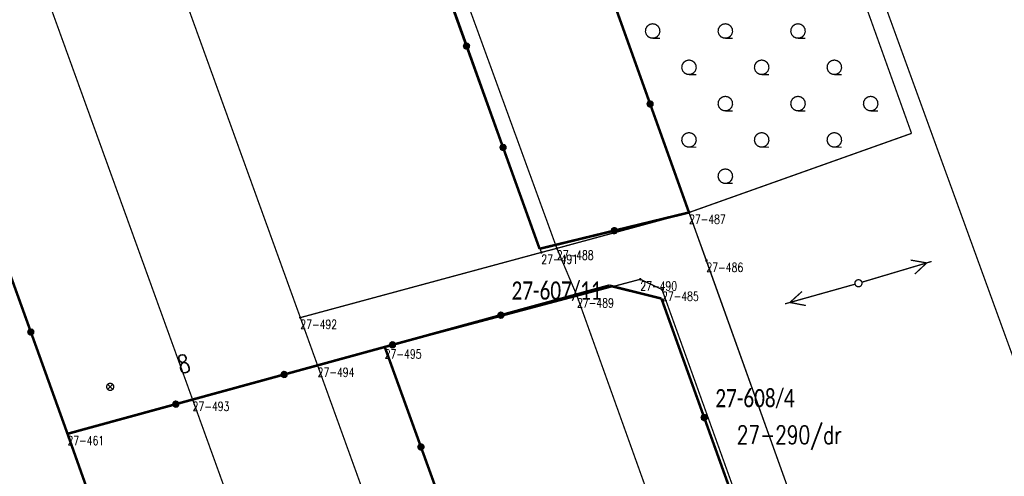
# Model space of a CAD drawing. Header units: metres. Extents: x 7542868 to 7543897, y 5828496 to 5830561.
# Tile 74 of 122: x 7543374 to 7543442, y 5830079 to 5830110. Entities that reach past the tile are written whole.
import ezdxf
from ezdxf.enums import TextEntityAlignment as Align

# ---------------------------------------------------------------- set-up
doc = ezdxf.new("R2010")
doc.units = ezdxf.units.M
doc.header["$MEASUREMENT"] = 0
for name, color, linetype in [('ADRESY_EADTD_T_0', 7, 'Continuous'), ('ADRESY_EAPADR_T_0', 7, 'Continuous'), ('BDOT500_KTOK_L_4', 7, 'Continuous'), ('BDOT500_PTTL_L_4', 7, 'Continuous'), ('GESUT_SUPE_L_3', 7, 'Continuous'), ('GESUT_SUSM_T_3', 7, 'Continuous'), ('GLOWNA_BAZA_DZIALKI', 7, 'Continuous'), ('GLOWNA_BAZA_NUMERY_PUNKTOW', 7, 'Continuous'), ('GLOWNA_BAZA_PUNKTY', 7, 'Continuous'), ('SZUMIN_511-1_DROGA_POM_UZUPEL__', 7, 'Continuous')]:
    doc.layers.add(name, color=color, linetype=linetype)
doc.layers.add('Numery_dzialek', color=7, linetype='Continuous', lineweight=13)
doc.styles.add('Legend', font='calibri.ttf')
doc.styles.add('STYL_ARIAL', font='simplex', dxfattribs={"width": 0.75, "oblique": 0.1})

msp = doc.modelspace()

# ---------------------------------------------------------------- linework, layer by layer
at = {"layer": 'ADRESY_EAPADR_T_0', "color": 7, "const_width": 0.09}
for points in [[(7543380.4996, 5830085.2611), (7543380.6347, 5830085.2214), (7543380.727, 5830085.115), (7543380.747, 5830084.9756), (7543380.6885, 5830084.8474), (7543380.57, 5830084.7713), (7543380.4291, 5830084.7713), (7543380.3106, 5830084.8474), (7543380.2521, 5830084.9756), (7543380.2722, 5830085.115), (7543380.3644, 5830085.2214), (7543380.4996, 5830085.2611)], [(7543380.6763, 5830084.8344), (7543380.3228, 5830085.1879)], [(7543380.3228, 5830084.8344), (7543380.6763, 5830085.1879)]]:
    msp.add_lwpolyline(points, dxfattribs=at)
at = {"layer": 'BDOT500_KTOK_L_4', "color": 7, "const_width": 0.175}
for points in [[(7543402.504, 5830115.463), (7543405.016, 5830108.482)], [(7543414.9733, 5830111.9717), (7543417.6467, 5830104.4959)], [(7543404.8815, 5830108.378), (7543404.8461, 5830108.4888), (7543404.8903, 5830108.5964), (7543404.9932, 5830108.6505), (7543405.1068, 5830108.6257), (7543405.178, 5830108.5337), (7543405.1733, 5830108.4175), (7543405.095, 5830108.3315), (7543404.9798, 5830108.3159), (7543404.8815, 5830108.378)], [(7543405.016, 5830108.482), (7543407.528, 5830101.501)], [(7543417.5122, 5830104.3919), (7543417.4768, 5830104.5027), (7543417.5209, 5830104.6103), (7543417.6239, 5830104.6643), (7543417.7375, 5830104.6396), (7543417.8086, 5830104.5475), (7543417.8039, 5830104.4314), (7543417.7257, 5830104.3453), (7543417.6104, 5830104.3298), (7543417.5122, 5830104.3919)], [(7543417.6467, 5830104.4959), (7543420.32, 5830097.02)], [(7543407.3935, 5830101.397), (7543407.3581, 5830101.5078), (7543407.4023, 5830101.6154), (7543407.5052, 5830101.6695), (7543407.6188, 5830101.6447), (7543407.69, 5830101.5527), (7543407.6853, 5830101.4365), (7543407.607, 5830101.3505), (7543407.4918, 5830101.3349), (7543407.3935, 5830101.397)], [(7543407.528, 5830101.501), (7543410.04, 5830094.52)], [(7543415.18, 5830095.77), (7543420.32, 5830097.02)], [(7543375.0423, 5830088.7858), (7543372.5219, 5830095.7948)], [(7543410.04, 5830094.52), (7543415.18, 5830095.77)], [(7543415.0455, 5830095.666), (7543415.0101, 5830095.7768), (7543415.0543, 5830095.8844), (7543415.1572, 5830095.9385), (7543415.2708, 5830095.9137), (7543415.342, 5830095.8217), (7543415.3373, 5830095.7055), (7543415.259, 5830095.6195), (7543415.1438, 5830095.6039), (7543415.0455, 5830095.666)], [(7543414.8273, 5830091.9878), (7543407.3744, 5830089.9456)], [(7543418.4241, 5830091.0927), (7543414.8273, 5830091.9878)], [(7543421.365, 5830082.8986), (7543418.4241, 5830091.0927)], [(7543407.3744, 5830089.9456), (7543399.9215, 5830087.9034)], [(7543407.2399, 5830089.8416), (7543407.2045, 5830089.9524), (7543407.2487, 5830090.06), (7543407.3516, 5830090.1141), (7543407.4652, 5830090.0893), (7543407.5363, 5830089.9973), (7543407.5317, 5830089.8811), (7543407.4534, 5830089.7951), (7543407.3382, 5830089.7795), (7543407.2399, 5830089.8416)], [(7543374.9078, 5830088.6818), (7543374.8724, 5830088.7926), (7543374.9166, 5830088.9002), (7543375.0195, 5830088.9542), (7543375.1332, 5830088.9295), (7543375.2043, 5830088.8374), (7543375.1996, 5830088.7213), (7543375.1213, 5830088.6352), (7543375.0061, 5830088.6197), (7543374.9078, 5830088.6818)], [(7543377.5627, 5830081.7767), (7543375.0423, 5830088.7858)], [(7543399.9215, 5830087.9034), (7543392.4685, 5830085.8612)], [(7543399.787, 5830087.7994), (7543399.7516, 5830087.9102), (7543399.7957, 5830088.0178), (7543399.8987, 5830088.0718), (7543400.0123, 5830088.0471), (7543400.0834, 5830087.9551), (7543400.0788, 5830087.8389), (7543400.0005, 5830087.7529), (7543399.8853, 5830087.7373), (7543399.787, 5830087.7994)], [(7543401.8788, 5830080.8697), (7543399.3945, 5830087.7397)], [(7543392.4685, 5830085.8612), (7543385.0156, 5830083.8189)], [(7543392.334, 5830085.7572), (7543392.2987, 5830085.868), (7543392.3428, 5830085.9756), (7543392.4458, 5830086.0296), (7543392.5594, 5830086.0048), (7543392.6305, 5830085.9128), (7543392.6258, 5830085.7966), (7543392.5476, 5830085.7106), (7543392.4323, 5830085.6951), (7543392.334, 5830085.7572)], [(7543385.0156, 5830083.8189), (7543377.5627, 5830081.7767)], [(7543384.8811, 5830083.715), (7543384.8458, 5830083.8258), (7543384.8899, 5830083.9334), (7543384.9928, 5830083.9874), (7543385.1065, 5830083.9626), (7543385.1776, 5830083.8706), (7543385.1729, 5830083.7544), (7543385.0946, 5830083.6684), (7543384.9794, 5830083.6528), (7543384.8811, 5830083.715)], [(7543421.2304, 5830082.7947), (7543421.1951, 5830082.9055), (7543421.2392, 5830083.013), (7543421.3422, 5830083.0671), (7543421.4558, 5830083.0423), (7543421.5269, 5830082.9503), (7543421.5222, 5830082.8341), (7543421.444, 5830082.7481), (7543421.3287, 5830082.7325), (7543421.2304, 5830082.7947)], [(7543424.3058, 5830074.7045), (7543421.365, 5830082.8986)], [(7543377.5627, 5830081.7767), (7543379.7851, 5830075.5078)], [(7543401.7443, 5830080.7658), (7543401.7089, 5830080.8766), (7543401.753, 5830080.9841), (7543401.856, 5830081.0382), (7543401.9696, 5830081.0134), (7543402.0407, 5830080.9214), (7543402.0361, 5830080.8052), (7543401.9578, 5830080.7192), (7543401.8426, 5830080.7036), (7543401.7443, 5830080.7658)], [(7543404.363, 5830073.9998), (7543401.8788, 5830080.8697)]]:
    msp.add_lwpolyline(points, dxfattribs=at)
at = {"layer": 'BDOT500_PTTL_L_4', "color": 7, "const_width": 0.09}
for points in [[(7543410.46, 5830172.74), (7543435.63, 5830102.47)], [(7543420.32, 5830097.02), (7543398.96, 5830156.73)], [(7543417.82, 5830110.02), (7543418.0234, 5830109.9768), (7543418.1916, 5830109.8546), (7543418.2955, 5830109.6745), (7543418.3173, 5830109.4677), (7543418.253, 5830109.27), (7543418.1139, 5830109.1155), (7543417.924, 5830109.0309), (7543417.716, 5830109.0309), (7543417.5261, 5830109.1155), (7543417.387, 5830109.27), (7543417.3227, 5830109.4677), (7543417.3445, 5830109.6745), (7543417.4484, 5830109.8546), (7543417.6166, 5830109.9768), (7543417.82, 5830110.02)], [(7543422.82, 5830110.02), (7543423.0234, 5830109.9768), (7543423.1916, 5830109.8546), (7543423.2955, 5830109.6745), (7543423.3173, 5830109.4677), (7543423.253, 5830109.27), (7543423.1139, 5830109.1155), (7543422.924, 5830109.0309), (7543422.716, 5830109.0309), (7543422.5261, 5830109.1155), (7543422.387, 5830109.27), (7543422.3227, 5830109.4677), (7543422.3445, 5830109.6745), (7543422.4484, 5830109.8546), (7543422.6166, 5830109.9768), (7543422.82, 5830110.02)], [(7543427.82, 5830110.02), (7543428.0234, 5830109.9768), (7543428.1916, 5830109.8546), (7543428.2955, 5830109.6745), (7543428.3173, 5830109.4677), (7543428.253, 5830109.27), (7543428.1139, 5830109.1155), (7543427.924, 5830109.0309), (7543427.716, 5830109.0309), (7543427.5261, 5830109.1155), (7543427.387, 5830109.27), (7543427.3227, 5830109.4677), (7543427.3445, 5830109.6745), (7543427.4484, 5830109.8546), (7543427.6166, 5830109.9768), (7543427.82, 5830110.02)], [(7543417.82, 5830109.02), (7543418.32, 5830109.02)], [(7543422.82, 5830109.02), (7543423.32, 5830109.02)], [(7543427.82, 5830109.02), (7543428.32, 5830109.02)], [(7543420.32, 5830107.52), (7543420.5234, 5830107.4768), (7543420.6916, 5830107.3546), (7543420.7955, 5830107.1745), (7543420.8173, 5830106.9677), (7543420.753, 5830106.77), (7543420.6139, 5830106.6155), (7543420.424, 5830106.5309), (7543420.216, 5830106.5309), (7543420.0261, 5830106.6155), (7543419.887, 5830106.77), (7543419.8227, 5830106.9677), (7543419.8445, 5830107.1745), (7543419.9484, 5830107.3546), (7543420.1166, 5830107.4768), (7543420.32, 5830107.52)], [(7543425.32, 5830107.52), (7543425.5234, 5830107.4768), (7543425.6916, 5830107.3546), (7543425.7955, 5830107.1745), (7543425.8173, 5830106.9677), (7543425.753, 5830106.77), (7543425.6139, 5830106.6155), (7543425.424, 5830106.5309), (7543425.216, 5830106.5309), (7543425.0261, 5830106.6155), (7543424.887, 5830106.77), (7543424.8227, 5830106.9677), (7543424.8445, 5830107.1745), (7543424.9484, 5830107.3546), (7543425.1166, 5830107.4768), (7543425.32, 5830107.52)], [(7543430.32, 5830107.52), (7543430.5234, 5830107.4768), (7543430.6916, 5830107.3546), (7543430.7955, 5830107.1745), (7543430.8173, 5830106.9677), (7543430.753, 5830106.77), (7543430.6139, 5830106.6155), (7543430.424, 5830106.5309), (7543430.216, 5830106.5309), (7543430.0261, 5830106.6155), (7543429.887, 5830106.77), (7543429.8227, 5830106.9677), (7543429.8445, 5830107.1745), (7543429.9484, 5830107.3546), (7543430.1166, 5830107.4768), (7543430.32, 5830107.52)], [(7543420.32, 5830106.52), (7543420.82, 5830106.52)], [(7543425.32, 5830106.52), (7543425.82, 5830106.52)], [(7543430.32, 5830106.52), (7543430.82, 5830106.52)], [(7543422.82, 5830105.02), (7543423.0234, 5830104.9768), (7543423.1916, 5830104.8546), (7543423.2955, 5830104.6745), (7543423.3173, 5830104.4677), (7543423.253, 5830104.27), (7543423.1139, 5830104.1155), (7543422.924, 5830104.0309), (7543422.716, 5830104.0309), (7543422.5261, 5830104.1155), (7543422.387, 5830104.27), (7543422.3227, 5830104.4677), (7543422.3445, 5830104.6745), (7543422.4484, 5830104.8546), (7543422.6166, 5830104.9768), (7543422.82, 5830105.02)], [(7543427.82, 5830105.02), (7543428.0234, 5830104.9768), (7543428.1916, 5830104.8546), (7543428.2955, 5830104.6745), (7543428.3173, 5830104.4677), (7543428.253, 5830104.27), (7543428.1139, 5830104.1155), (7543427.924, 5830104.0309), (7543427.716, 5830104.0309), (7543427.5261, 5830104.1155), (7543427.387, 5830104.27), (7543427.3227, 5830104.4677), (7543427.3445, 5830104.6745), (7543427.4484, 5830104.8546), (7543427.6166, 5830104.9768), (7543427.82, 5830105.02)], [(7543432.82, 5830105.02), (7543433.0234, 5830104.9768), (7543433.1916, 5830104.8546), (7543433.2955, 5830104.6745), (7543433.3173, 5830104.4677), (7543433.253, 5830104.27), (7543433.1139, 5830104.1155), (7543432.924, 5830104.0309), (7543432.716, 5830104.0309), (7543432.5261, 5830104.1155), (7543432.387, 5830104.27), (7543432.3227, 5830104.4677), (7543432.3445, 5830104.6745), (7543432.4484, 5830104.8546), (7543432.6166, 5830104.9768), (7543432.82, 5830105.02)], [(7543422.82, 5830104.02), (7543423.32, 5830104.02)], [(7543427.82, 5830104.02), (7543428.32, 5830104.02)], [(7543432.82, 5830104.02), (7543433.32, 5830104.02)], [(7543420.32, 5830102.52), (7543420.5234, 5830102.4768), (7543420.6916, 5830102.3546), (7543420.7955, 5830102.1745), (7543420.8173, 5830101.9677), (7543420.753, 5830101.77), (7543420.6139, 5830101.6155), (7543420.424, 5830101.5309), (7543420.216, 5830101.5309), (7543420.0261, 5830101.6155), (7543419.887, 5830101.77), (7543419.8227, 5830101.9677), (7543419.8445, 5830102.1745), (7543419.9484, 5830102.3546), (7543420.1166, 5830102.4768), (7543420.32, 5830102.52)], [(7543435.63, 5830102.47), (7543420.32, 5830097.02)], [(7543425.32, 5830102.52), (7543425.5234, 5830102.4768), (7543425.6916, 5830102.3546), (7543425.7955, 5830102.1745), (7543425.8173, 5830101.9677), (7543425.753, 5830101.77), (7543425.6139, 5830101.6155), (7543425.424, 5830101.5309), (7543425.216, 5830101.5309), (7543425.0261, 5830101.6155), (7543424.887, 5830101.77), (7543424.8227, 5830101.9677), (7543424.8445, 5830102.1745), (7543424.9484, 5830102.3546), (7543425.1166, 5830102.4768), (7543425.32, 5830102.52)], [(7543430.32, 5830102.52), (7543430.5234, 5830102.4768), (7543430.6916, 5830102.3546), (7543430.7955, 5830102.1745), (7543430.8173, 5830101.9677), (7543430.753, 5830101.77), (7543430.6139, 5830101.6155), (7543430.424, 5830101.5309), (7543430.216, 5830101.5309), (7543430.0261, 5830101.6155), (7543429.887, 5830101.77), (7543429.8227, 5830101.9677), (7543429.8445, 5830102.1745), (7543429.9484, 5830102.3546), (7543430.1166, 5830102.4768), (7543430.32, 5830102.52)], [(7543420.32, 5830101.52), (7543420.82, 5830101.52)], [(7543425.32, 5830101.52), (7543425.82, 5830101.52)], [(7543430.32, 5830101.52), (7543430.82, 5830101.52)], [(7543422.82, 5830100.02), (7543423.0234, 5830099.9768), (7543423.1916, 5830099.8546), (7543423.2955, 5830099.6745), (7543423.3173, 5830099.4677), (7543423.253, 5830099.27), (7543423.1139, 5830099.1155), (7543422.924, 5830099.0309), (7543422.716, 5830099.0309), (7543422.5261, 5830099.1155), (7543422.387, 5830099.27), (7543422.3227, 5830099.4677), (7543422.3445, 5830099.6745), (7543422.4484, 5830099.8546), (7543422.6166, 5830099.9768), (7543422.82, 5830100.02)], [(7543422.82, 5830099.02), (7543423.32, 5830099.02)]]:
    msp.add_lwpolyline(points, dxfattribs=at)
at = {"layer": 'GESUT_SUPE_L_3', "color": 1, "const_width": 0.09}
for points in [[(7543432.2184, 5830092.2187), (7543437.0099, 5830093.6476)], [(7543435.5733, 5830093.741), (7543436.6745, 5830093.5476)], [(7543435.8591, 5830092.7827), (7543436.6745, 5830093.5476)], [(7543431.7382, 5830092.0797), (7543426.9244, 5830090.7278)], [(7543428.0889, 5830091.5742), (7543427.2614, 5830090.8224)], [(7543428.3593, 5830090.6114), (7543427.2614, 5830090.8224)]]:
    msp.add_lwpolyline(points, dxfattribs=at)
at = {"layer": 'GESUT_SUSM_T_3', "color": 7, "const_width": 0.09}
msp.add_lwpolyline([(7543431.9788, 5830092.3973), (7543432.114, 5830092.3576), (7543432.2063, 5830092.2511), (7543432.2263, 5830092.1117), (7543432.1678, 5830091.9836), (7543432.0493, 5830091.9074), (7543431.9084, 5830091.9074), (7543431.7899, 5830091.9836), (7543431.7314, 5830092.1117), (7543431.7514, 5830092.2511), (7543431.8437, 5830092.3576), (7543431.9788, 5830092.3973)], dxfattribs=at)
at = {"layer": 'GLOWNA_BAZA_DZIALKI', "color": 92, "lineweight": 20, "const_width": 0.09}
for points in [[(7543446.39, 5830076.67), (7543384.27, 5830247.62)], [(7543420.32, 5830097.02), (7543368.28, 5830242.53)], [(7543379.94, 5830178.71), (7543410.16, 5830094.27)], [(7543411.23, 5830094.55), (7543380.53, 5830178.89)], [(7543393.58, 5830089.78), (7543363.31, 5830173.54)], [(7543386.17, 5830084.13), (7543354.85, 5830170.79)], [(7543377.56, 5830081.78), (7543371.48, 5830098.7)], [(7543411.23, 5830094.55), (7543420.32, 5830097.02)], [(7543421.52, 5830093.71), (7543420.32, 5830097.02)], [(7543393.58, 5830089.78), (7543410.16, 5830094.27)], [(7543410.16, 5830094.27), (7543411.23, 5830094.55)], [(7543412.62, 5830091.26), (7543411.23, 5830094.55)], [(7543429.71, 5830070.83), (7543421.52, 5830093.71)], [(7543412.62, 5830091.26), (7543416.97, 5830092.42)], [(7543416.97, 5830092.42), (7543418.46, 5830091.72)], [(7543418.46, 5830091.72), (7543427.88, 5830065.51)], [(7543399.39, 5830087.74), (7543412.62, 5830091.26)], [(7543427.26, 5830050.37), (7543412.62, 5830091.26)], [(7543394.77, 5830086.48), (7543393.58, 5830089.78)], [(7543394.77, 5830086.48), (7543399.39, 5830087.74)], [(7543414.3, 5830046.52), (7543399.39, 5830087.74)], [(7543386.17, 5830084.13), (7543394.77, 5830086.48)], [(7543409.7, 5830045.16), (7543394.77, 5830086.48)], [(7543377.56, 5830081.78), (7543386.17, 5830084.13)], [(7543401.16, 5830042.62), (7543386.17, 5830084.13)], [(7543384.23, 5830062.97), (7543377.56, 5830081.78)]]:
    msp.add_lwpolyline(points, dxfattribs=at)
at = {"layer": 'GLOWNA_BAZA_PUNKTY', "color": 7, "const_width": 0.09}
for points in [[(7543420.32, 5830097.065), (7543420.3518, 5830097.0518), (7543420.365, 5830097.02), (7543420.3518, 5830096.9882), (7543420.32, 5830096.975), (7543420.2882, 5830096.9882), (7543420.275, 5830097.02), (7543420.2882, 5830097.0518), (7543420.32, 5830097.065)], [(7543410.16, 5830094.315), (7543410.1918, 5830094.3018), (7543410.205, 5830094.27), (7543410.1918, 5830094.2382), (7543410.16, 5830094.225), (7543410.1282, 5830094.2382), (7543410.115, 5830094.27), (7543410.1282, 5830094.3018), (7543410.16, 5830094.315)], [(7543411.23, 5830094.595), (7543411.2618, 5830094.5818), (7543411.275, 5830094.55), (7543411.2618, 5830094.5182), (7543411.23, 5830094.505), (7543411.1982, 5830094.5182), (7543411.185, 5830094.55), (7543411.1982, 5830094.5818), (7543411.23, 5830094.595)], [(7543421.52, 5830093.755), (7543421.5518, 5830093.7418), (7543421.565, 5830093.71), (7543421.5518, 5830093.6782), (7543421.52, 5830093.665), (7543421.4882, 5830093.6782), (7543421.475, 5830093.71), (7543421.4882, 5830093.7418), (7543421.52, 5830093.755)], [(7543416.97, 5830092.465), (7543417.0018, 5830092.4518), (7543417.015, 5830092.42), (7543417.0018, 5830092.3882), (7543416.97, 5830092.375), (7543416.9382, 5830092.3882), (7543416.925, 5830092.42), (7543416.9382, 5830092.4518), (7543416.97, 5830092.465)], [(7543412.62, 5830091.305), (7543412.6518, 5830091.2918), (7543412.665, 5830091.26), (7543412.6518, 5830091.2282), (7543412.62, 5830091.215), (7543412.5882, 5830091.2282), (7543412.575, 5830091.26), (7543412.5882, 5830091.2918), (7543412.62, 5830091.305)], [(7543418.46, 5830091.765), (7543418.4918, 5830091.7518), (7543418.505, 5830091.72), (7543418.4918, 5830091.6882), (7543418.46, 5830091.675), (7543418.4282, 5830091.6882), (7543418.415, 5830091.72), (7543418.4282, 5830091.7518), (7543418.46, 5830091.765)], [(7543393.58, 5830089.825), (7543393.6118, 5830089.8118), (7543393.625, 5830089.78), (7543393.6118, 5830089.7482), (7543393.58, 5830089.735), (7543393.5482, 5830089.7482), (7543393.535, 5830089.78), (7543393.5482, 5830089.8118), (7543393.58, 5830089.825)], [(7543399.39, 5830087.785), (7543399.4218, 5830087.7718), (7543399.435, 5830087.74), (7543399.4218, 5830087.7082), (7543399.39, 5830087.695), (7543399.3582, 5830087.7082), (7543399.345, 5830087.74), (7543399.3582, 5830087.7718), (7543399.39, 5830087.785)], [(7543394.77, 5830086.525), (7543394.8018, 5830086.5118), (7543394.815, 5830086.48), (7543394.8018, 5830086.4482), (7543394.77, 5830086.435), (7543394.7382, 5830086.4482), (7543394.725, 5830086.48), (7543394.7382, 5830086.5118), (7543394.77, 5830086.525)], [(7543386.17, 5830084.175), (7543386.2018, 5830084.1618), (7543386.215, 5830084.13), (7543386.2018, 5830084.0982), (7543386.17, 5830084.085), (7543386.1382, 5830084.0982), (7543386.125, 5830084.13), (7543386.1382, 5830084.1618), (7543386.17, 5830084.175)], [(7543377.56, 5830081.825), (7543377.5918, 5830081.8118), (7543377.605, 5830081.78), (7543377.5918, 5830081.7482), (7543377.56, 5830081.735), (7543377.5282, 5830081.7482), (7543377.515, 5830081.78), (7543377.5282, 5830081.8118), (7543377.56, 5830081.825)]]:
    msp.add_lwpolyline(points, dxfattribs=at)
at = {"layer": 'SZUMIN_511-1_DROGA_POM_UZUPEL__', "color": 3, "const_width": 0.09}
for points in [[(7543377.56, 5830081.78), (7543371.48, 5830098.7)], [(7543420.32, 5830097.02), (7543411.23, 5830094.55)], [(7543429.71, 5830070.83), (7543420.32, 5830097.02)], [(7543410.16, 5830094.27), (7543393.58, 5830089.78)], [(7543411.23, 5830094.55), (7543410.16, 5830094.27)], [(7543412.62, 5830091.26), (7543416.97, 5830092.42)], [(7543416.97, 5830092.42), (7543418.46, 5830091.72)], [(7543418.46, 5830091.72), (7543427.88, 5830065.51)], [(7543399.39, 5830087.74), (7543412.62, 5830091.26)], [(7543393.58, 5830089.78), (7543394.77, 5830086.48)], [(7543394.77, 5830086.48), (7543399.39, 5830087.74)], [(7543384.23, 5830062.97), (7543377.56, 5830081.78)]]:
    msp.add_lwpolyline(points, dxfattribs=at)
at = {"layer": 'SZUMIN_511-1_DROGA_POM_UZUPEL__', "color": 7, "const_width": 0.09}
for points in [[(7543371.48, 5830098.7), (7543377.56, 5830081.78)], [(7543420.32, 5830097.02), (7543411.23, 5830094.55)], [(7543429.71, 5830070.83), (7543420.32, 5830097.02)], [(7543410.16, 5830094.27), (7543393.58, 5830089.78)], [(7543411.23, 5830094.55), (7543410.16, 5830094.27)], [(7543412.62, 5830091.26), (7543416.97, 5830092.42)], [(7543416.97, 5830092.42), (7543418.46, 5830091.72)], [(7543418.46, 5830091.72), (7543427.88, 5830065.51)], [(7543399.39, 5830087.74), (7543412.62, 5830091.26)], [(7543393.58, 5830089.78), (7543394.77, 5830086.48)], [(7543394.77, 5830086.48), (7543399.39, 5830087.74)], [(7543377.56, 5830081.78), (7543384.23, 5830062.97)]]:
    msp.add_lwpolyline(points, dxfattribs=at)

# ---------------------------------------------------------------- texts
at = {"layer": 'ADRESY_EADTD_T_0', "color": 214, "style": 'STYL_ARIAL', "width": 0.75}
msp.add_text('8', height=1.25, rotation=14.3354, dxfattribs=at).set_placement((7543385.8106, 5830085.6296), align=Align.BOTTOM_CENTER)
at = {"layer": 'GLOWNA_BAZA_NUMERY_PUNKTOW', "color": 7, "style": 'STYL_ARIAL', "width": 0.75}
for s, p in [('27-487', (7543420.32, 5830096.8637)), ('27-491', (7543410.16, 5830094.1137)), ('27-488', (7543411.23, 5830094.3937)), ('27-486', (7543421.52, 5830093.5537)), ('27-490', (7543416.97, 5830092.2637)), ('27-485', (7543418.46, 5830091.5637)), ('27-489', (7543412.62, 5830091.1037)), ('27-492', (7543393.58, 5830089.6238)), ('27-495', (7543399.39, 5830087.5838)), ('27-494', (7543394.77, 5830086.3238)), ('27-493', (7543386.17, 5830083.9737)), ('27-461', (7543377.56, 5830081.6238))]:
    msp.add_text(s, height=0.625, dxfattribs=at).set_placement(p, align=Align.TOP_LEFT)
at = {"layer": 'Numery_dzialek', "color": 92, "linetype": 'Continuous', "style": 'Legend', "width": 0.75}
for s, p in [('27-607/11', (7543408.11, 5830092.2675)), ('27-608/4', (7543422.13, 5830084.8575))]:
    msp.add_text(s, height=1.25, dxfattribs=at).set_placement(p, align=Align.TOP_LEFT)
at = {"layer": 'SZUMIN_511-1_DROGA_POM_UZUPEL__', "color": 7, "style": 'STYL_ARIAL', "width": 0.75}
msp.add_text('27-290/dr', height=1.25, dxfattribs=at).set_placement((7543423.6, 5830082.3275), align=Align.TOP_LEFT)

doc.saveas('drawing.dxf')
